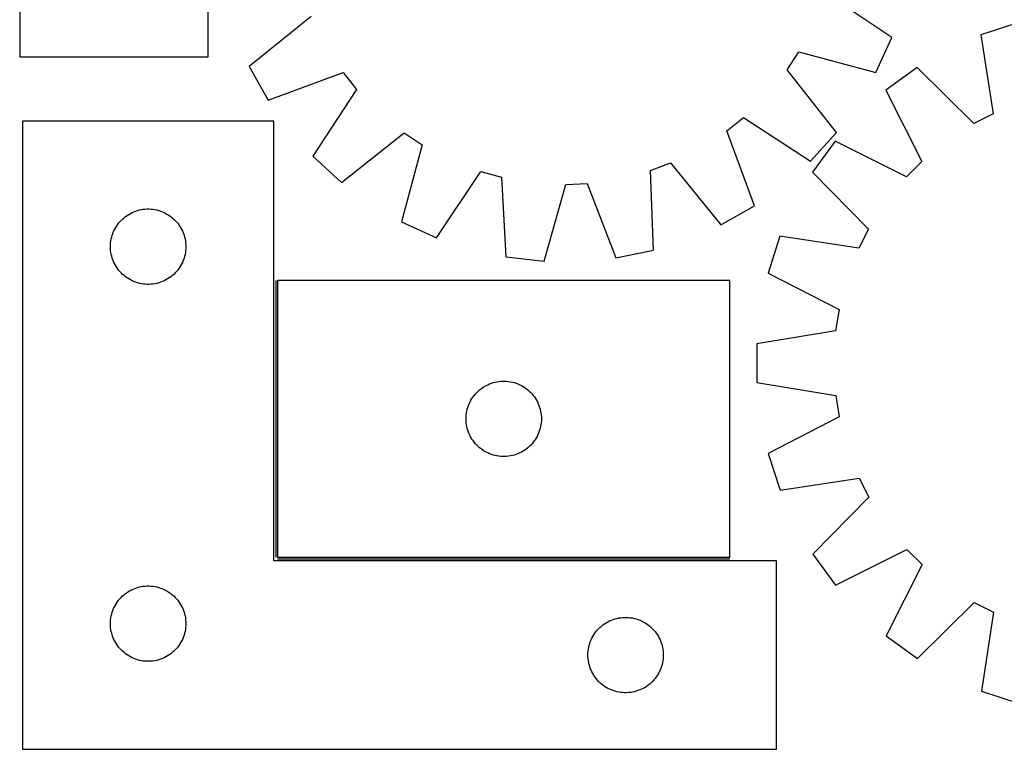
# Model space of a CAD drawing. Header units: millimetres. Extents: x 7 to 1493, y 7 to 2993.
# Tile 7 of 15: x 335 to 727, y 2116 to 2406. Entities that reach past the tile are written whole.
import ezdxf

# ---------------------------------------------------------------- set-up
doc = ezdxf.new("R2010")
doc.units = ezdxf.units.MM
doc.layers.add('COMMON', color=5, linetype='CONTINUOUS', true_color=0x0000ff)
doc.layers.add('CUT', color=7, linetype='CONTINUOUS', true_color=0x000000)

msp = doc.modelspace()

# ---------------------------------------------------------------- linework, layer by layer
at = {"layer": 'COMMON'}
for p, q in [((436.619599, 2302.123917), (436.619599, 2192.123917)), ((437.3696, 2191.373916), (617.3696, 2191.373916))]:
    msp.add_line(p, q, dxfattribs=at)
at = {"layer": 'CUT'}
for p, q in [((334.751547, 2691.164574), (334.751547, 2391.164574)), ((409.751547, 2391.164574), (409.751547, 2591.164574)), ((681.855544, 2398.894166), (655.432631, 2416.523812)), ((450.743302, 2407.212889), (426.030075, 2387.257158)), ((731.912131, 2404.663732), (717.283309, 2399.896328)), ((675.500594, 2384.881845), (681.855544, 2398.894166)), ((717.283309, 2399.896328), (722.106763, 2368.500325)), ((334.751547, 2391.164574), (409.751547, 2391.164574)), ((640.110547, 2385.98694), (644.829999, 2393.145581)), ((644.829999, 2393.145581), (675.500594, 2384.881845)), ((426.030075, 2387.257158), (433.630935, 2373.879659)), ((691.866401, 2386.917631), (679.426774, 2377.863006)), ((714.470389, 2364.600944), (691.866401, 2386.917631)), ((433.630935, 2373.879659), (463.424617, 2384.893799)), ((463.424617, 2384.893799), (468.774499, 2378.193192)), ((659.792371, 2361.055021), (640.110547, 2385.98694)), ((468.774499, 2378.193192), (451.437484, 2351.577358)), ((679.426774, 2377.863006), (693.716049, 2349.494162)), ((616.101967, 2361.679432), (622.802574, 2367.029314)), ((622.802574, 2367.029314), (649.418409, 2349.692299)), ((722.106763, 2368.500325), (714.470389, 2364.600944)), ((435.869599, 2365.623916), (335.869599, 2365.623916)), ((335.869599, 2365.623916), (335.869599, 2115.623916)), ((435.869599, 2190.623916), (435.869599, 2365.623916)), ((462.800206, 2341.203396), (487.732125, 2360.885219)), ((487.732125, 2360.885219), (494.890766, 2356.165768)), ((627.116107, 2331.88575), (616.101967, 2361.679432)), ((649.418409, 2349.692299), (659.792371, 2361.055021)), ((494.890766, 2356.165768), (486.62703, 2325.495172)), ((659.264495, 2357.665275), (650.23174, 2345.209759)), ((687.658401, 2343.425861), (659.264495, 2357.665275)), ((451.437484, 2351.577358), (462.800206, 2341.203396)), ((585.757017, 2345.980678), (593.782878, 2348.998117)), ((593.782878, 2348.998117), (613.738608, 2324.28489)), ((693.716049, 2349.494162), (687.658401, 2343.425861)), ((500.639352, 2319.140222), (518.268998, 2345.563135)), ((518.268998, 2345.563135), (526.535661, 2343.286812)), ((526.535661, 2343.286812), (528.154116, 2311.563708)), ((587.025333, 2314.241646), (585.757017, 2345.980678)), ((650.23174, 2345.209759), (672.588103, 2322.645013)), ((543.444413, 2309.849837), (552.046074, 2340.427381)), ((552.046074, 2340.427381), (560.61156, 2340.817008)), ((560.61156, 2340.817008), (571.953781, 2311.146673)), ((613.738608, 2324.28489), (627.116107, 2331.88575)), ((376.260701, 2327.142123), (376.866385, 2327.621505)), ((376.866385, 2327.621505), (377.495943, 2328.069072)), ((377.495943, 2328.069072), (378.147707, 2328.483636)), ((378.147707, 2328.483636), (378.819948, 2328.864098)), ((378.819948, 2328.864098), (379.510883, 2329.20945)), ((379.510883, 2329.20945), (380.218681, 2329.518776)), ((380.218681, 2329.518776), (380.941463, 2329.791255)), ((380.941463, 2329.791255), (381.677315, 2330.026164)), ((381.677315, 2330.026164), (382.424283, 2330.222882)), ((382.424283, 2330.222882), (383.180388, 2330.380886)), ((383.180388, 2330.380886), (383.943624, 2330.499756)), ((383.943624, 2330.499756), (384.711967, 2330.579179)), ((384.711967, 2330.579179), (385.48338, 2330.618943)), ((385.48338, 2330.618943), (386.255818, 2330.618943)), ((386.255818, 2330.618943), (387.027231, 2330.579179)), ((387.027231, 2330.579179), (387.795574, 2330.499756)), ((387.795574, 2330.499756), (388.55881, 2330.380886)), ((388.55881, 2330.380886), (389.314915, 2330.222882)), ((389.314915, 2330.222882), (390.061884, 2330.026164)), ((390.061884, 2330.026164), (390.797735, 2329.791255)), ((390.797735, 2329.791255), (391.520517, 2329.518776)), ((391.520517, 2329.518776), (392.228315, 2329.20945)), ((392.228315, 2329.20945), (392.91925, 2328.864098)), ((392.91925, 2328.864098), (393.591491, 2328.483636)), ((393.591491, 2328.483636), (394.243255, 2328.069072)), ((394.243255, 2328.069072), (394.872813, 2327.621505)), ((394.872813, 2327.621505), (395.478497, 2327.142123)), ((372.81532, 2323.012137), (373.212966, 2323.674359)), ((373.212966, 2323.674359), (373.644174, 2324.315233)), ((373.644174, 2324.315233), (374.107802, 2324.933059)), ((374.107802, 2324.933059), (374.60262, 2325.526198)), ((374.60262, 2325.526198), (375.127316, 2326.093079)), ((375.127316, 2326.093079), (375.680499, 2326.632197)), ((375.680499, 2326.632197), (376.260701, 2327.142123)), ((395.478497, 2327.142123), (396.058699, 2326.632197)), ((396.058699, 2326.632197), (396.611882, 2326.093079)), ((396.611882, 2326.093079), (397.136578, 2325.526198)), ((397.136578, 2325.526198), (397.631396, 2324.933059)), ((397.631396, 2324.933059), (398.095024, 2324.315233)), ((398.095024, 2324.315233), (398.526232, 2323.674359)), ((398.526232, 2323.674359), (398.923878, 2323.012137)), ((486.62703, 2325.495172), (500.639352, 2319.140222)), ((371.364183, 2319.443983), (371.580068, 2320.185639)), ((371.580068, 2320.185639), (371.833847, 2320.915198)), ((371.833847, 2320.915198), (372.124846, 2321.630725)), ((372.124846, 2321.630725), (372.452293, 2322.330323)), ((372.452293, 2322.330323), (372.81532, 2323.012137)), ((398.923878, 2323.012137), (399.286905, 2322.330323)), ((399.286905, 2322.330323), (399.614353, 2321.630725)), ((399.614353, 2321.630725), (399.905351, 2320.915198)), ((399.905351, 2320.915198), (400.15913, 2320.185639)), ((400.15913, 2320.185639), (400.375015, 2319.443983)), ((637.297716, 2319.770088), (632.556021, 2305.132914)), ((668.702145, 2315.001801), (637.297716, 2319.770088)), ((672.588103, 2322.645013), (668.702145, 2315.001801)), ((370.869599, 2315.623916), (370.889488, 2316.396098)), ((370.889488, 2316.396098), (370.949101, 2317.166231)), ((370.949101, 2317.166231), (371.048281, 2317.932275)), ((371.048281, 2317.932275), (371.186764, 2318.692197)), ((371.186764, 2318.692197), (371.364183, 2319.443983)), ((400.375015, 2319.443983), (400.552434, 2318.692197)), ((400.552434, 2318.692197), (400.690918, 2317.932275)), ((400.690918, 2317.932275), (400.790097, 2317.166231)), ((400.790097, 2317.166231), (400.84971, 2316.396098)), ((400.84971, 2316.396098), (400.869599, 2315.623916)), ((370.889488, 2314.851735), (370.869599, 2315.623916)), ((370.949101, 2314.081601), (370.889488, 2314.851735)), ((371.048281, 2313.315558), (370.949101, 2314.081601)), ((371.186764, 2312.555635), (371.048281, 2313.315558)), ((371.364183, 2311.80385), (371.186764, 2312.555635)), ((371.580068, 2311.062194), (371.364183, 2311.80385)), ((400.375015, 2311.80385), (400.15913, 2311.062194)), ((400.552434, 2312.555635), (400.375015, 2311.80385)), ((400.690918, 2313.315558), (400.552434, 2312.555635)), ((400.790097, 2314.081601), (400.690918, 2313.315558)), ((400.84971, 2314.851735), (400.790097, 2314.081601)), ((400.869599, 2315.623916), (400.84971, 2314.851735)), ((571.953781, 2311.146673), (587.025333, 2314.241646)), ((371.833847, 2310.332635), (371.580068, 2311.062194)), ((372.124846, 2309.617108), (371.833847, 2310.332635)), ((372.452293, 2308.917509), (372.124846, 2309.617108)), ((372.81532, 2308.235695), (372.452293, 2308.917509)), ((373.212966, 2307.573473), (372.81532, 2308.235695)), ((398.923878, 2308.235695), (398.526232, 2307.573473)), ((399.286905, 2308.917509), (398.923878, 2308.235695)), ((399.614353, 2309.617108), (399.286905, 2308.917509)), ((399.905351, 2310.332635), (399.614353, 2309.617108)), ((400.15913, 2311.062194), (399.905351, 2310.332635)), ((528.154116, 2311.563708), (543.444413, 2309.849837)), ((373.644174, 2306.9326), (373.212966, 2307.573473)), ((374.107802, 2306.314774), (373.644174, 2306.9326)), ((374.60262, 2305.721635), (374.107802, 2306.314774)), ((375.127316, 2305.154754), (374.60262, 2305.721635)), ((375.680499, 2304.615636), (375.127316, 2305.154754)), ((376.260701, 2304.10571), (375.680499, 2304.615636)), ((376.866385, 2303.626328), (376.260701, 2304.10571)), ((395.478497, 2304.10571), (394.872813, 2303.626328)), ((396.058699, 2304.615636), (395.478497, 2304.10571)), ((396.611882, 2305.154754), (396.058699, 2304.615636)), ((397.136578, 2305.721635), (396.611882, 2305.154754)), ((397.631396, 2306.314774), (397.136578, 2305.721635)), ((398.095024, 2306.9326), (397.631396, 2306.314774)), ((398.526232, 2307.573473), (398.095024, 2306.9326)), ((632.556021, 2305.132914), (660.791076, 2290.581062)), ((377.495943, 2303.178761), (376.866385, 2303.626328)), ((378.147707, 2302.764197), (377.495943, 2303.178761)), ((378.819948, 2302.383734), (378.147707, 2302.764197)), ((379.510883, 2302.038382), (378.819948, 2302.383734)), ((380.218681, 2301.729057), (379.510883, 2302.038382)), ((380.941463, 2301.456578), (380.218681, 2301.729057)), ((381.677315, 2301.221668), (380.941463, 2301.456578)), ((382.424283, 2301.024951), (381.677315, 2301.221668)), ((383.180388, 2300.866947), (382.424283, 2301.024951)), ((383.943624, 2300.748076), (383.180388, 2300.866947)), ((384.711967, 2300.668653), (383.943624, 2300.748076)), ((385.48338, 2300.628889), (384.711967, 2300.668653)), ((386.255818, 2300.628889), (385.48338, 2300.628889)), ((387.027231, 2300.668653), (386.255818, 2300.628889)), ((387.795574, 2300.748076), (387.027231, 2300.668653)), ((388.55881, 2300.866947), (387.795574, 2300.748076)), ((389.314915, 2301.024951), (388.55881, 2300.866947)), ((390.061884, 2301.221668), (389.314915, 2301.024951)), ((390.797735, 2301.456578), (390.061884, 2301.221668)), ((391.520517, 2301.729057), (390.797735, 2301.456578)), ((392.228315, 2302.038382), (391.520517, 2301.729057)), ((392.91925, 2302.383734), (392.228315, 2302.038382)), ((393.591491, 2302.764197), (392.91925, 2302.383734)), ((394.243255, 2303.178761), (393.591491, 2302.764197)), ((394.872813, 2303.626328), (394.243255, 2303.178761)), ((617.3696, 2302.123917), (437.3696, 2302.123917)), ((437.3696, 2302.123917), (437.3696, 2192.123917)), ((617.3696, 2192.123917), (617.3696, 2302.123917)), ((660.791076, 2290.581062), (659.457193, 2282.111107)), ((659.457193, 2282.111107), (628.116324, 2276.941516)), ((628.116324, 2276.941516), (628.129839, 2261.555472)), ((521.010884, 2260.709451), (521.718682, 2261.018777)), ((521.718682, 2261.018777), (522.441464, 2261.291256)), ((522.441464, 2261.291256), (523.177316, 2261.526165)), ((523.177316, 2261.526165), (523.924284, 2261.722883)), ((523.924284, 2261.722883), (524.680389, 2261.880887)), ((524.680389, 2261.880887), (525.443625, 2261.999757)), ((525.443625, 2261.999757), (526.211968, 2262.07918)), ((526.211968, 2262.07918), (526.983381, 2262.118944)), ((526.983381, 2262.118944), (527.755819, 2262.118944)), ((527.755819, 2262.118944), (528.527232, 2262.07918)), ((528.527232, 2262.07918), (529.295575, 2261.999757)), ((529.295575, 2261.999757), (530.058811, 2261.880887)), ((530.058811, 2261.880887), (530.814916, 2261.722883)), ((530.814916, 2261.722883), (531.561885, 2261.526165)), ((531.561885, 2261.526165), (532.297736, 2261.291256)), ((532.297736, 2261.291256), (533.020518, 2261.018777)), ((533.020518, 2261.018777), (533.728316, 2260.709451)), ((628.129839, 2261.555472), (659.479742, 2256.44095)), ((515.607803, 2256.43306), (516.102621, 2257.026199)), ((516.102621, 2257.026199), (516.627317, 2257.59308)), ((516.627317, 2257.59308), (517.1805, 2258.132198)), ((517.1805, 2258.132198), (517.760702, 2258.642124)), ((517.760702, 2258.642124), (518.366386, 2259.121506)), ((518.366386, 2259.121506), (518.995944, 2259.569073)), ((518.995944, 2259.569073), (519.647708, 2259.983637)), ((519.647708, 2259.983637), (520.319949, 2260.364099)), ((520.319949, 2260.364099), (521.010884, 2260.709451)), ((533.728316, 2260.709451), (534.419251, 2260.364099)), ((534.419251, 2260.364099), (535.091492, 2259.983637)), ((535.091492, 2259.983637), (535.743256, 2259.569073)), ((535.743256, 2259.569073), (536.372814, 2259.121506)), ((536.372814, 2259.121506), (536.978498, 2258.642124)), ((536.978498, 2258.642124), (537.5587, 2258.132198)), ((537.5587, 2258.132198), (538.111883, 2257.59308)), ((538.111883, 2257.59308), (538.636579, 2257.026199)), ((538.636579, 2257.026199), (539.131397, 2256.43306)), ((513.333848, 2252.415199), (513.624847, 2253.130726)), ((513.624847, 2253.130726), (513.952294, 2253.830324)), ((513.952294, 2253.830324), (514.315321, 2254.512138)), ((514.315321, 2254.512138), (514.712967, 2255.17436)), ((514.712967, 2255.17436), (515.144175, 2255.815234)), ((515.144175, 2255.815234), (515.607803, 2256.43306)), ((539.131397, 2256.43306), (539.595025, 2255.815234)), ((539.595025, 2255.815234), (540.026233, 2255.17436)), ((540.026233, 2255.17436), (540.423879, 2254.512138)), ((540.423879, 2254.512138), (540.786906, 2253.830324)), ((540.786906, 2253.830324), (541.114354, 2253.130726)), ((541.114354, 2253.130726), (541.405352, 2252.415199)), ((659.479742, 2256.44095), (660.828504, 2247.973352)), ((512.449102, 2248.666232), (512.548282, 2249.432276)), ((512.548282, 2249.432276), (512.686765, 2250.192198)), ((512.686765, 2250.192198), (512.864184, 2250.943984)), ((512.864184, 2250.943984), (513.080069, 2251.68564)), ((513.080069, 2251.68564), (513.333848, 2252.415199)), ((541.405352, 2252.415199), (541.659131, 2251.68564)), ((541.659131, 2251.68564), (541.875016, 2250.943984)), ((541.875016, 2250.943984), (542.052435, 2250.192198)), ((542.052435, 2250.192198), (542.190919, 2249.432276)), ((542.190919, 2249.432276), (542.290098, 2248.666232)), ((512.3696, 2247.123917), (512.389489, 2247.896099)), ((512.389489, 2246.351736), (512.3696, 2247.123917)), ((512.389489, 2247.896099), (512.449102, 2248.666232)), ((512.449102, 2245.581602), (512.389489, 2246.351736)), ((512.548282, 2244.815559), (512.449102, 2245.581602)), ((542.290098, 2245.581602), (542.190919, 2244.815559)), ((542.290098, 2248.666232), (542.349711, 2247.896099)), ((542.349711, 2246.351736), (542.290098, 2245.581602)), ((542.349711, 2247.896099), (542.3696, 2247.123917)), ((542.3696, 2247.123917), (542.349711, 2246.351736)), ((660.828504, 2247.973352), (632.619057, 2233.371917)), ((512.686765, 2244.055636), (512.548282, 2244.815559)), ((512.864184, 2243.303851), (512.686765, 2244.055636)), ((513.080069, 2242.562195), (512.864184, 2243.303851)), ((513.333848, 2241.832636), (513.080069, 2242.562195)), ((513.624847, 2241.117109), (513.333848, 2241.832636)), ((541.405352, 2241.832636), (541.114354, 2241.117109)), ((541.659131, 2242.562195), (541.405352, 2241.832636)), ((541.875016, 2243.303851), (541.659131, 2242.562195)), ((542.052435, 2244.055636), (541.875016, 2243.303851)), ((542.190919, 2244.815559), (542.052435, 2244.055636)), ((513.952294, 2240.41751), (513.624847, 2241.117109)), ((514.315321, 2239.735696), (513.952294, 2240.41751)), ((514.712967, 2239.073474), (514.315321, 2239.735696)), ((515.144175, 2238.432601), (514.712967, 2239.073474)), ((515.607803, 2237.814775), (515.144175, 2238.432601)), ((516.102621, 2237.221636), (515.607803, 2237.814775)), ((539.131397, 2237.814775), (538.636579, 2237.221636)), ((539.595025, 2238.432601), (539.131397, 2237.814775)), ((540.026233, 2239.073474), (539.595025, 2238.432601)), ((540.423879, 2239.735696), (540.026233, 2239.073474)), ((540.786906, 2240.41751), (540.423879, 2239.735696)), ((541.114354, 2241.117109), (540.786906, 2240.41751)), ((516.627317, 2236.654755), (516.102621, 2237.221636)), ((517.1805, 2236.115637), (516.627317, 2236.654755)), ((517.760702, 2235.605711), (517.1805, 2236.115637)), ((518.366386, 2235.126329), (517.760702, 2235.605711)), ((518.995944, 2234.678762), (518.366386, 2235.126329)), ((519.647708, 2234.264198), (518.995944, 2234.678762)), ((520.319949, 2233.883735), (519.647708, 2234.264198)), ((521.010884, 2233.538383), (520.319949, 2233.883735)), ((521.718682, 2233.229058), (521.010884, 2233.538383)), ((533.728316, 2233.538383), (533.020518, 2233.229058)), ((534.419251, 2233.883735), (533.728316, 2233.538383)), ((535.091492, 2234.264198), (534.419251, 2233.883735)), ((535.743256, 2234.678762), (535.091492, 2234.264198)), ((536.372814, 2235.126329), (535.743256, 2234.678762)), ((536.978498, 2235.605711), (536.372814, 2235.126329)), ((537.5587, 2236.115637), (536.978498, 2235.605711)), ((538.111883, 2236.654755), (537.5587, 2236.115637)), ((538.636579, 2237.221636), (538.111883, 2236.654755)), ((522.441464, 2232.956579), (521.718682, 2233.229058)), ((523.177316, 2232.721669), (522.441464, 2232.956579)), ((523.924284, 2232.524952), (523.177316, 2232.721669)), ((524.680389, 2232.366948), (523.924284, 2232.524952)), ((525.443625, 2232.248077), (524.680389, 2232.366948)), ((526.211968, 2232.168654), (525.443625, 2232.248077)), ((526.983381, 2232.12889), (526.211968, 2232.168654)), ((527.755819, 2232.12889), (526.983381, 2232.12889)), ((528.527232, 2232.168654), (527.755819, 2232.12889)), ((529.295575, 2232.248077), (528.527232, 2232.168654)), ((530.058811, 2232.366948), (529.295575, 2232.248077)), ((530.814916, 2232.524952), (530.058811, 2232.366948)), ((531.561885, 2232.721669), (530.814916, 2232.524952)), ((532.297736, 2232.956579), (531.561885, 2232.721669)), ((533.020518, 2233.229058), (532.297736, 2232.956579)), ((632.619057, 2233.371917), (637.386461, 2218.743096)), ((637.386461, 2218.743096), (668.782464, 2223.566549)), ((668.782464, 2223.566549), (672.681844, 2215.930175)), ((672.681844, 2215.930175), (650.365158, 2193.326188)), ((659.419782, 2180.88656), (687.788627, 2195.175836)), ((687.788627, 2195.175836), (693.856927, 2189.118187)), ((635.869599, 2190.623916), (435.869599, 2190.623916)), ((437.3696, 2192.123917), (617.3696, 2192.123917)), ((635.869599, 2115.623916), (635.869599, 2190.623916)), ((650.365158, 2193.326188), (659.419782, 2180.88656)), ((693.856927, 2189.118187), (679.617514, 2160.724282)), ((378.147707, 2178.483636), (378.819948, 2178.864098)), ((378.819948, 2178.864098), (379.510883, 2179.20945)), ((379.510883, 2179.20945), (380.218681, 2179.518776)), ((380.218681, 2179.518776), (380.941463, 2179.791255)), ((380.941463, 2179.791255), (381.677315, 2180.026164)), ((381.677315, 2180.026164), (382.424283, 2180.222882)), ((382.424283, 2180.222882), (383.180388, 2180.380886)), ((383.180388, 2180.380886), (383.943624, 2180.499756)), ((383.943624, 2180.499756), (384.711967, 2180.579179)), ((384.711967, 2180.579179), (385.48338, 2180.618943)), ((385.48338, 2180.618943), (386.255818, 2180.618943)), ((386.255818, 2180.618943), (387.027231, 2180.579179)), ((387.027231, 2180.579179), (387.795574, 2180.499756)), ((387.795574, 2180.499756), (388.55881, 2180.380886)), ((388.55881, 2180.380886), (389.314915, 2180.222882)), ((389.314915, 2180.222882), (390.061884, 2180.026164)), ((390.061884, 2180.026164), (390.797735, 2179.791255)), ((390.797735, 2179.791255), (391.520517, 2179.518776)), ((391.520517, 2179.518776), (392.228315, 2179.20945)), ((392.228315, 2179.20945), (392.91925, 2178.864098)), ((392.91925, 2178.864098), (393.591491, 2178.483636)), ((373.644174, 2174.315233), (374.107802, 2174.933059)), ((374.107802, 2174.933059), (374.60262, 2175.526198)), ((374.60262, 2175.526198), (375.127316, 2176.093079)), ((375.127316, 2176.093079), (375.680499, 2176.632197)), ((375.680499, 2176.632197), (376.260701, 2177.142123)), ((376.260701, 2177.142123), (376.866385, 2177.621505)), ((376.866385, 2177.621505), (377.495943, 2178.069072)), ((377.495943, 2178.069072), (378.147707, 2178.483636)), ((393.591491, 2178.483636), (394.243255, 2178.069072)), ((394.243255, 2178.069072), (394.872813, 2177.621505)), ((394.872813, 2177.621505), (395.478497, 2177.142123)), ((395.478497, 2177.142123), (396.058699, 2176.632197)), ((396.058699, 2176.632197), (396.611882, 2176.093079)), ((396.611882, 2176.093079), (397.136578, 2175.526198)), ((397.136578, 2175.526198), (397.631396, 2174.933059)), ((397.631396, 2174.933059), (398.095024, 2174.315233)), ((371.580068, 2170.185639), (371.833847, 2170.915198)), ((371.833847, 2170.915198), (372.124846, 2171.630725)), ((372.124846, 2171.630725), (372.452293, 2172.330323)), ((372.452293, 2172.330323), (372.81532, 2173.012137)), ((372.81532, 2173.012137), (373.212966, 2173.674359)), ((373.212966, 2173.674359), (373.644174, 2174.315233)), ((398.095024, 2174.315233), (398.526232, 2173.674359)), ((398.526232, 2173.674359), (398.923878, 2173.012137)), ((398.923878, 2173.012137), (399.286905, 2172.330323)), ((399.286905, 2172.330323), (399.614353, 2171.630725)), ((399.614353, 2171.630725), (399.905351, 2170.915198)), ((399.905351, 2170.915198), (400.15913, 2170.185639)), ((692.07303, 2151.691526), (714.637775, 2174.04789)), ((714.637775, 2174.04789), (722.280988, 2170.161932)), ((370.889488, 2166.396098), (370.949101, 2167.166231)), ((370.949101, 2167.166231), (371.048281, 2167.932275)), ((371.048281, 2167.932275), (371.186764, 2168.692197)), ((371.186764, 2168.692197), (371.364183, 2169.443983)), ((371.364183, 2169.443983), (371.580068, 2170.185639)), ((400.15913, 2170.185639), (400.375015, 2169.443983)), ((400.375015, 2169.443983), (400.552434, 2168.692197)), ((400.552434, 2168.692197), (400.690918, 2167.932275)), ((400.690918, 2167.932275), (400.790097, 2167.166231)), ((400.790097, 2167.166231), (400.84971, 2166.396098)), ((569.510883, 2166.70945), (570.218681, 2167.018776)), ((570.218681, 2167.018776), (570.941463, 2167.291255)), ((570.941463, 2167.291255), (571.677315, 2167.526164)), ((571.677315, 2167.526164), (572.424283, 2167.722882)), ((572.424283, 2167.722882), (573.180388, 2167.880886)), ((573.180388, 2167.880886), (573.943624, 2167.999756)), ((573.943624, 2167.999756), (574.711967, 2168.079179)), ((574.711967, 2168.079179), (575.48338, 2168.118943)), ((575.48338, 2168.118943), (576.255818, 2168.118943)), ((576.255818, 2168.118943), (577.027231, 2168.079179)), ((577.027231, 2168.079179), (577.795574, 2167.999756)), ((577.795574, 2167.999756), (578.55881, 2167.880886)), ((578.55881, 2167.880886), (579.314915, 2167.722882)), ((579.314915, 2167.722882), (580.061884, 2167.526164)), ((580.061884, 2167.526164), (580.797735, 2167.291255)), ((580.797735, 2167.291255), (581.520517, 2167.018776)), ((581.520517, 2167.018776), (582.228315, 2166.70945)), ((722.280988, 2170.161932), (717.5127, 2138.757503)), ((370.869599, 2165.623916), (370.889488, 2166.396098)), ((370.889488, 2164.851735), (370.869599, 2165.623916)), ((370.949101, 2164.081601), (370.889488, 2164.851735)), ((371.048281, 2163.315558), (370.949101, 2164.081601)), ((371.186764, 2162.555635), (371.048281, 2163.315558)), ((400.690918, 2163.315558), (400.552434, 2162.555635)), ((400.790097, 2164.081601), (400.690918, 2163.315558)), ((400.84971, 2164.851735), (400.790097, 2164.081601)), ((400.84971, 2166.396098), (400.869599, 2165.623916)), ((400.869599, 2165.623916), (400.84971, 2164.851735)), ((564.107802, 2162.433059), (564.60262, 2163.026198)), ((564.60262, 2163.026198), (565.127316, 2163.593079)), ((565.127316, 2163.593079), (565.680499, 2164.132197)), ((565.680499, 2164.132197), (566.260701, 2164.642123)), ((566.260701, 2164.642123), (566.866385, 2165.121505)), ((566.866385, 2165.121505), (567.495943, 2165.569072)), ((567.495943, 2165.569072), (568.147707, 2165.983636)), ((568.147707, 2165.983636), (568.819948, 2166.364098)), ((568.819948, 2166.364098), (569.510883, 2166.70945)), ((582.228315, 2166.70945), (582.91925, 2166.364098)), ((582.91925, 2166.364098), (583.591491, 2165.983636)), ((583.591491, 2165.983636), (584.243255, 2165.569072)), ((584.243255, 2165.569072), (584.872813, 2165.121505)), ((584.872813, 2165.121505), (585.478497, 2164.642123)), ((585.478497, 2164.642123), (586.058699, 2164.132197)), ((586.058699, 2164.132197), (586.611882, 2163.593079)), ((586.611882, 2163.593079), (587.136578, 2163.026198)), ((587.136578, 2163.026198), (587.631396, 2162.433059)), ((371.364183, 2161.80385), (371.186764, 2162.555635)), ((371.580068, 2161.062194), (371.364183, 2161.80385)), ((371.833847, 2160.332635), (371.580068, 2161.062194)), ((372.124846, 2159.617108), (371.833847, 2160.332635)), ((372.452293, 2158.917509), (372.124846, 2159.617108)), ((399.614353, 2159.617108), (399.286905, 2158.917509)), ((399.905351, 2160.332635), (399.614353, 2159.617108)), ((400.15913, 2161.062194), (399.905351, 2160.332635)), ((400.375015, 2161.80385), (400.15913, 2161.062194)), ((400.552434, 2162.555635), (400.375015, 2161.80385)), ((561.833847, 2158.415198), (562.124846, 2159.130725)), ((562.124846, 2159.130725), (562.452293, 2159.830323)), ((562.452293, 2159.830323), (562.81532, 2160.512137)), ((562.81532, 2160.512137), (563.212966, 2161.174359)), ((563.212966, 2161.174359), (563.644174, 2161.815233)), ((563.644174, 2161.815233), (564.107802, 2162.433059)), ((587.631396, 2162.433059), (588.095024, 2161.815233)), ((588.095024, 2161.815233), (588.526232, 2161.174359)), ((588.526232, 2161.174359), (588.923878, 2160.512137)), ((588.923878, 2160.512137), (589.286905, 2159.830323)), ((589.286905, 2159.830323), (589.614353, 2159.130725)), ((589.614353, 2159.130725), (589.905351, 2158.415198)), ((679.617514, 2160.724282), (692.07303, 2151.691526)), ((372.81532, 2158.235695), (372.452293, 2158.917509)), ((373.212966, 2157.573473), (372.81532, 2158.235695)), ((373.644174, 2156.9326), (373.212966, 2157.573473)), ((374.107802, 2156.314774), (373.644174, 2156.9326)), ((374.60262, 2155.721635), (374.107802, 2156.314774)), ((375.127316, 2155.154754), (374.60262, 2155.721635)), ((375.680499, 2154.615636), (375.127316, 2155.154754)), ((396.611882, 2155.154754), (396.058699, 2154.615636)), ((397.136578, 2155.721635), (396.611882, 2155.154754)), ((397.631396, 2156.314774), (397.136578, 2155.721635)), ((398.095024, 2156.9326), (397.631396, 2156.314774)), ((398.526232, 2157.573473), (398.095024, 2156.9326)), ((398.923878, 2158.235695), (398.526232, 2157.573473)), ((399.286905, 2158.917509), (398.923878, 2158.235695)), ((560.949101, 2154.666231), (561.048281, 2155.432275)), ((561.048281, 2155.432275), (561.186764, 2156.192197)), ((561.186764, 2156.192197), (561.364183, 2156.943983)), ((561.364183, 2156.943983), (561.580068, 2157.685639)), ((561.580068, 2157.685639), (561.833847, 2158.415198)), ((589.905351, 2158.415198), (590.15913, 2157.685639)), ((590.15913, 2157.685639), (590.375015, 2156.943983)), ((590.375015, 2156.943983), (590.552434, 2156.192197)), ((590.552434, 2156.192197), (590.690918, 2155.432275)), ((590.690918, 2155.432275), (590.790097, 2154.666231)), ((376.260701, 2154.10571), (375.680499, 2154.615636)), ((376.866385, 2153.626328), (376.260701, 2154.10571)), ((377.495943, 2153.178761), (376.866385, 2153.626328)), ((378.147707, 2152.764197), (377.495943, 2153.178761)), ((378.819948, 2152.383734), (378.147707, 2152.764197)), ((379.510883, 2152.038382), (378.819948, 2152.383734)), ((380.218681, 2151.729057), (379.510883, 2152.038382)), ((380.941463, 2151.456578), (380.218681, 2151.729057)), ((381.677315, 2151.221668), (380.941463, 2151.456578)), ((382.424283, 2151.024951), (381.677315, 2151.221668)), ((390.061884, 2151.221668), (389.314915, 2151.024951)), ((390.797735, 2151.456578), (390.061884, 2151.221668)), ((391.520517, 2151.729057), (390.797735, 2151.456578)), ((392.228315, 2152.038382), (391.520517, 2151.729057)), ((392.91925, 2152.383734), (392.228315, 2152.038382)), ((393.591491, 2152.764197), (392.91925, 2152.383734)), ((394.243255, 2153.178761), (393.591491, 2152.764197)), ((394.872813, 2153.626328), (394.243255, 2153.178761)), ((395.478497, 2154.10571), (394.872813, 2153.626328)), ((396.058699, 2154.615636), (395.478497, 2154.10571)), ((560.869599, 2153.123916), (560.889488, 2153.896098)), ((560.889488, 2152.351735), (560.869599, 2153.123916)), ((560.889488, 2153.896098), (560.949101, 2154.666231)), ((560.949101, 2151.581601), (560.889488, 2152.351735)), ((561.048281, 2150.815558), (560.949101, 2151.581601)), ((590.790097, 2151.581601), (590.690918, 2150.815558)), ((590.790097, 2154.666231), (590.84971, 2153.896098)), ((590.84971, 2152.351735), (590.790097, 2151.581601)), ((590.84971, 2153.896098), (590.869599, 2153.123916)), ((590.869599, 2153.123916), (590.84971, 2152.351735)), ((383.180388, 2150.866947), (382.424283, 2151.024951)), ((383.943624, 2150.748076), (383.180388, 2150.866947)), ((384.711967, 2150.668653), (383.943624, 2150.748076)), ((385.48338, 2150.628889), (384.711967, 2150.668653)), ((386.255818, 2150.628889), (385.48338, 2150.628889)), ((387.027231, 2150.668653), (386.255818, 2150.628889)), ((387.795574, 2150.748076), (387.027231, 2150.668653)), ((388.55881, 2150.866947), (387.795574, 2150.748076)), ((389.314915, 2151.024951), (388.55881, 2150.866947)), ((561.186764, 2150.055635), (561.048281, 2150.815558)), ((561.364183, 2149.30385), (561.186764, 2150.055635)), ((561.580068, 2148.562194), (561.364183, 2149.30385)), ((561.833847, 2147.832635), (561.580068, 2148.562194)), ((562.124846, 2147.117108), (561.833847, 2147.832635)), ((589.905351, 2147.832635), (589.614353, 2147.117108)), ((590.15913, 2148.562194), (589.905351, 2147.832635)), ((590.375015, 2149.30385), (590.15913, 2148.562194)), ((590.552434, 2150.055635), (590.375015, 2149.30385)), ((590.690918, 2150.815558), (590.552434, 2150.055635)), ((562.452293, 2146.417509), (562.124846, 2147.117108)), ((562.81532, 2145.735695), (562.452293, 2146.417509)), ((563.212966, 2145.073473), (562.81532, 2145.735695)), ((563.644174, 2144.4326), (563.212966, 2145.073473)), ((564.107802, 2143.814774), (563.644174, 2144.4326)), ((564.60262, 2143.221635), (564.107802, 2143.814774)), ((587.631396, 2143.814774), (587.136578, 2143.221635)), ((588.095024, 2144.4326), (587.631396, 2143.814774)), ((588.526232, 2145.073473), (588.095024, 2144.4326)), ((588.923878, 2145.735695), (588.526232, 2145.073473)), ((589.286905, 2146.417509), (588.923878, 2145.735695)), ((589.614353, 2147.117108), (589.286905, 2146.417509)), ((565.127316, 2142.654754), (564.60262, 2143.221635)), ((565.680499, 2142.115636), (565.127316, 2142.654754)), ((566.260701, 2141.60571), (565.680499, 2142.115636)), ((566.866385, 2141.126328), (566.260701, 2141.60571)), ((567.495943, 2140.678761), (566.866385, 2141.126328)), ((568.147707, 2140.264197), (567.495943, 2140.678761)), ((568.819948, 2139.883734), (568.147707, 2140.264197)), ((569.510883, 2139.538382), (568.819948, 2139.883734)), ((570.218681, 2139.229057), (569.510883, 2139.538382)), ((582.228315, 2139.538382), (581.520517, 2139.229057)), ((582.91925, 2139.883734), (582.228315, 2139.538382)), ((583.591491, 2140.264197), (582.91925, 2139.883734)), ((584.243255, 2140.678761), (583.591491, 2140.264197)), ((584.872813, 2141.126328), (584.243255, 2140.678761)), ((585.478497, 2141.60571), (584.872813, 2141.126328)), ((586.058699, 2142.115636), (585.478497, 2141.60571)), ((586.611882, 2142.654754), (586.058699, 2142.115636)), ((587.136578, 2143.221635), (586.611882, 2142.654754)), ((570.941463, 2138.956578), (570.218681, 2139.229057)), ((571.677315, 2138.721668), (570.941463, 2138.956578)), ((572.424283, 2138.524951), (571.677315, 2138.721668)), ((573.180388, 2138.366947), (572.424283, 2138.524951)), ((573.943624, 2138.248076), (573.180388, 2138.366947)), ((574.711967, 2138.168653), (573.943624, 2138.248076)), ((575.48338, 2138.128889), (574.711967, 2138.168653)), ((576.255818, 2138.128889), (575.48338, 2138.128889)), ((577.027231, 2138.168653), (576.255818, 2138.128889)), ((577.795574, 2138.248076), (577.027231, 2138.168653)), ((578.55881, 2138.366947), (577.795574, 2138.248076)), ((579.314915, 2138.524951), (578.55881, 2138.366947)), ((580.061884, 2138.721668), (579.314915, 2138.524951)), ((580.797735, 2138.956578), (580.061884, 2138.721668)), ((581.520517, 2139.229057), (580.797735, 2138.956578)), ((717.5127, 2138.757503), (732.149875, 2134.015807)), ((335.869599, 2115.623916), (635.869599, 2115.623916))]:
    msp.add_line(p, q, dxfattribs=at)

doc.saveas('drawing.dxf')
